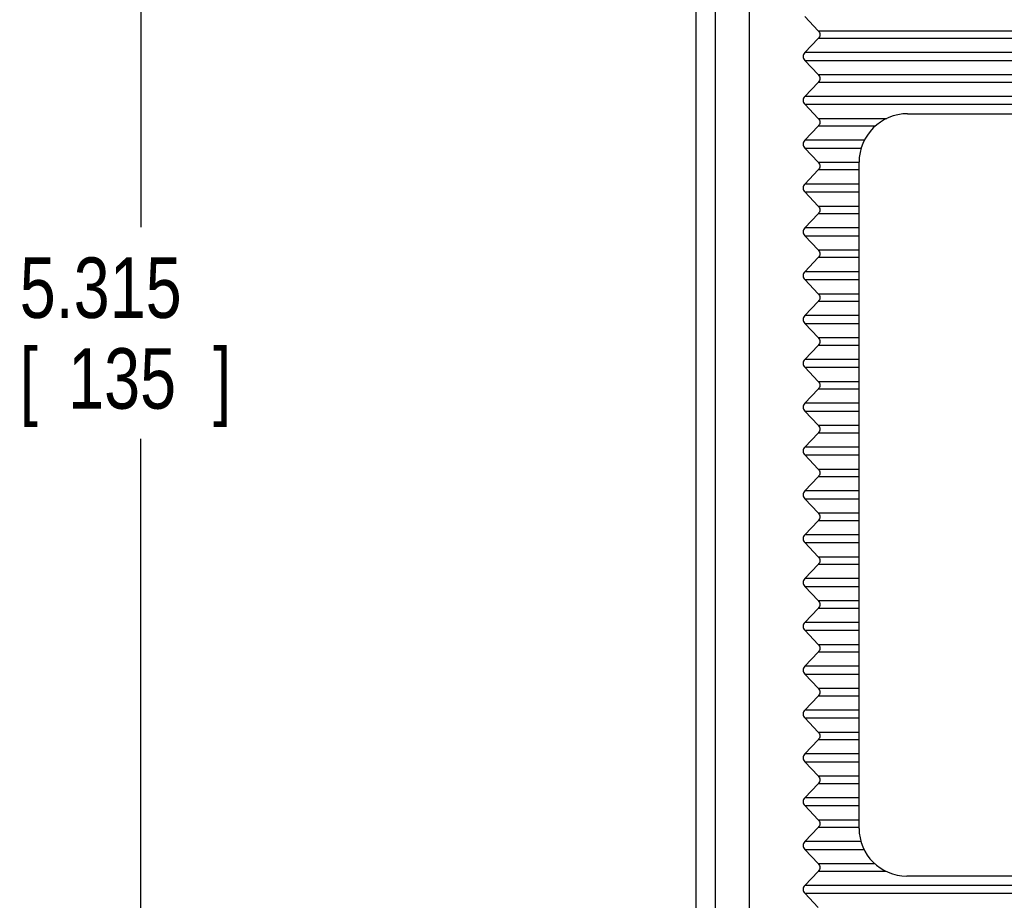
# Model space of a CAD drawing. Header units: inches. Extents: x 0 to 34, y 0 to 22.
# Tile 7 of 23: x 15.6 to 17.7, y 8.1 to 9.9. Entities that reach past the tile are written whole.
import ezdxf

# ---------------------------------------------------------------- set-up
doc = ezdxf.new("R2010")
doc.units = ezdxf.units.IN
doc.header["$LTSCALE"] = 1.87
doc.header["$MEASUREMENT"] = 0
doc.layers.get('0').update_dxf_attribs({"linetype": 'CONTINUOUS'})
doc.layers.add('DIMENSIONS', color=7, linetype='CONTINUOUS')
doc.styles.get("Standard").update_dxf_attribs({"font": 'txt', "width": 0.8})
doc.dimstyles.new('DIMSTYLE_1', dxfattribs={"dimtxt": 0.125, "dimasz": 0.18, "dimexe": 0.18, "dimexo": 0.0625, "dimgap": 0.09, "dimtad": 0, "dimtih": 1, "dimtoh": 1, "dimzin": 4, "dimdsep": 46, "dimtxsty": 'STANDARD', "dimblk": '_FILLED', "dimblk1": '_FILLED', "dimblk2": '_FILLED', "dimcen": 0.09, "dimadec": 0, "dimazin": 0, "dimtp": 0.02, "dimtm": 0.02, "dimtfac": 1, "dimtofl": 0, "dimtmove": 0, "dimatfit": 3, "dimldrblk": '_FILLED', "dimfxl": 1, "dimtolj": 1, "dimtzin": 4, "dimarcsym": 0})

# ---------------------------------------------------------------- blocks, each defined once
blk = doc.blocks.new('_FILLED')
at = {"color": 0, "linetype": 'BYBLOCK'}
blk.add_solid([(0, 0), (-1, 0.174), (-1, -0.174)], dxfattribs=at)
blk = doc.blocks.new('*D4')
at = {"layer": 'DIMENSIONS', "color": 2, "linetype": 'CONTINUOUS'}
for p, q in [((16.9745, 11.5564), (15.7644, 11.5564)), ((15.8894, 11.5564), (15.8894, 9.4519)), ((15.8894, 6.2414), (15.8894, 9.0144)), ((17.0847, 6.2414), (15.7644, 6.2414))]:
    blk.add_line(p, q, dxfattribs=at)
at = {"layer": 'DIMENSIONS', "color": 2, "linetype": 'CONTINUOUS', "xscale": 0.18, "yscale": 0.18, "zscale": 0.18}
for p, rotation in [((15.8894, 11.5564), 90), ((15.8894, 6.2414), 270)]:
    blk.add_blockref('_FILLED', p, dxfattribs=dict(at, rotation=rotation))
at = {"layer": 'DIMENSIONS', "color": 2, "linetype": 'CONTINUOUS', "width": 0.8}
for s, p in [('5.315', (15.6394, 9.2644)), ('[', (15.6394, 9.0769)), ('135', (15.7394, 9.0769)), (']', (16.0394, 9.0769))]:
    blk.add_text(s, height=0.125, dxfattribs=at).set_placement(p)

msp = doc.modelspace()

# ---------------------------------------------------------------- linework, layer by layer
at = {"color": 6, "linetype": 'CONTINUOUS'}
for p, q in [((17.037, 6.2808), (17.037, 11.5564)), ((17.0764, 11.5564), (17.0764, 6.2808))]:
    msp.add_line(p, q, dxfattribs=at)
at = {"color": 7, "linetype": 'CONTINUOUS'}
for p, q in [((17.1472, 6.2414), (17.1472, 11.5564)), ((17.2615, 9.8869), (17.2891, 9.8578)), ((17.2891, 9.8578), (20.9226, 9.8578)), ((17.2891, 9.8416), (17.2615, 9.8125)), ((20.9226, 9.8416), (17.2891, 9.8416)), ((20.9503, 9.8125), (17.2615, 9.8125)), ((17.2615, 9.7963), (17.2891, 9.7673)), ((17.2615, 9.7963), (20.9503, 9.7963)), ((17.2891, 9.7673), (20.9226, 9.7673)), ((17.2891, 9.7511), (17.2615, 9.722)), ((20.9226, 9.7511), (17.2891, 9.7511)), ((20.9503, 9.722), (17.2615, 9.722)), ((17.2615, 9.7058), (17.2891, 9.6767)), ((17.2615, 9.7058), (20.9503, 9.7058)), ((17.474, 9.6863), (20.7397, 9.6863)), ((17.2891, 9.6767), (17.4311, 9.6767)), ((17.2891, 9.6605), (17.2615, 9.6314)), ((17.4068, 9.6605), (17.2891, 9.6605)), ((17.3845, 9.6314), (17.2615, 9.6314)), ((17.2615, 9.6152), (17.2891, 9.5862)), ((17.2615, 9.6152), (17.378, 9.6152)), ((17.2891, 9.5862), (17.3736, 9.5862)), ((17.3736, 8.2099), (17.3736, 9.5859)), ((17.2891, 9.57), (17.2615, 9.5409)), ((17.3736, 9.57), (17.2891, 9.57)), ((17.3736, 9.5409), (17.2615, 9.5409)), ((17.2615, 9.5247), (17.2891, 9.4956)), ((17.2615, 9.5247), (17.3736, 9.5247)), ((17.2891, 9.4956), (17.3736, 9.4956)), ((17.2891, 9.4794), (17.2615, 9.4503)), ((17.3736, 9.4794), (17.2891, 9.4794)), ((17.3736, 9.4503), (17.2615, 9.4503)), ((17.2615, 9.4341), (17.2891, 9.4051)), ((17.2615, 9.4341), (17.3736, 9.4341)), ((17.2891, 9.4051), (17.3736, 9.4051)), ((17.2891, 9.3889), (17.2615, 9.3598)), ((17.3736, 9.3889), (17.2891, 9.3889)), ((17.3736, 9.3598), (17.2615, 9.3598)), ((17.2615, 9.3436), (17.2891, 9.3145)), ((17.2615, 9.3436), (17.3736, 9.3436)), ((17.2891, 9.2983), (17.2615, 9.2692)), ((17.2891, 9.3145), (17.3736, 9.3145)), ((17.3736, 9.2983), (17.2891, 9.2983)), ((17.3736, 9.2692), (17.2615, 9.2692)), ((17.2615, 9.253), (17.2891, 9.224)), ((17.2615, 9.253), (17.3736, 9.253)), ((17.2891, 9.224), (17.3736, 9.224)), ((17.2891, 9.2077), (17.2615, 9.1787)), ((17.3736, 9.2077), (17.2891, 9.2077)), ((17.3736, 9.1787), (17.2615, 9.1787)), ((17.2615, 9.1625), (17.2891, 9.1334)), ((17.2615, 9.1625), (17.3736, 9.1625)), ((17.2891, 9.1172), (17.2615, 9.0881)), ((17.2891, 9.1334), (17.3736, 9.1334)), ((17.3736, 9.1172), (17.2891, 9.1172)), ((17.3736, 9.0881), (17.2615, 9.0881)), ((17.2615, 9.0719), (17.2891, 9.0429)), ((17.2615, 9.0719), (17.3736, 9.0719)), ((17.2891, 9.0429), (17.3736, 9.0429)), ((17.2891, 9.0266), (17.2615, 8.9976)), ((17.3736, 9.0266), (17.2891, 9.0266)), ((17.3736, 8.9976), (17.2615, 8.9976)), ((17.2615, 8.9814), (17.2891, 8.9523)), ((17.2615, 8.9814), (17.3736, 8.9814)), ((17.2891, 8.9523), (17.3736, 8.9523)), ((17.2891, 8.9361), (17.2615, 8.907)), ((17.3736, 8.9361), (17.2891, 8.9361)), ((17.3736, 8.907), (17.2615, 8.907)), ((17.2615, 8.8908), (17.2891, 8.8617)), ((17.2615, 8.8908), (17.3736, 8.8908)), ((17.2891, 8.8617), (17.3736, 8.8617)), ((17.2891, 8.8455), (17.2615, 8.8165)), ((17.3736, 8.8455), (17.2891, 8.8455)), ((17.3736, 8.8165), (17.2615, 8.8165)), ((17.2615, 8.8003), (17.2891, 8.7712)), ((17.2615, 8.8003), (17.3736, 8.8003)), ((17.2891, 8.7712), (17.3736, 8.7712)), ((17.2891, 8.755), (17.2615, 8.7259)), ((17.3736, 8.755), (17.2891, 8.755)), ((17.3736, 8.7259), (17.2615, 8.7259)), ((17.2615, 8.7097), (17.2891, 8.6806)), ((17.2615, 8.7097), (17.3736, 8.7097)), ((17.2891, 8.6806), (17.3736, 8.6806)), ((17.2891, 8.6644), (17.2615, 8.6354)), ((17.3736, 8.6644), (17.2891, 8.6644)), ((17.3736, 8.6354), (17.2615, 8.6354)), ((17.2615, 8.6192), (17.2891, 8.5901)), ((17.2615, 8.6192), (17.3736, 8.6192)), ((17.2891, 8.5901), (17.3736, 8.5901)), ((17.2891, 8.5739), (17.2615, 8.5448)), ((17.3736, 8.5739), (17.2891, 8.5739)), ((17.3736, 8.5448), (17.2615, 8.5448)), ((17.2615, 8.5286), (17.2891, 8.4995)), ((17.2615, 8.5286), (17.3736, 8.5286)), ((17.2891, 8.4833), (17.2615, 8.4543)), ((17.2891, 8.4995), (17.3736, 8.4995)), ((17.3736, 8.4833), (17.2891, 8.4833)), ((17.3736, 8.4543), (17.2615, 8.4543)), ((17.2615, 8.4381), (17.2891, 8.409)), ((17.2615, 8.4381), (17.3736, 8.4381)), ((17.2891, 8.409), (17.3736, 8.409)), ((17.2891, 8.3928), (17.2615, 8.3637)), ((17.3736, 8.3928), (17.2891, 8.3928)), ((17.3736, 8.3637), (17.2615, 8.3637)), ((17.2615, 8.3475), (17.2891, 8.3184)), ((17.2615, 8.3475), (17.3736, 8.3475)), ((17.2891, 8.3022), (17.2615, 8.2732)), ((17.2891, 8.3184), (17.3736, 8.3184)), ((17.3736, 8.3022), (17.2891, 8.3022)), ((17.3736, 8.2732), (17.2615, 8.2732)), ((17.2615, 8.257), (17.2891, 8.2279)), ((17.2615, 8.257), (17.3736, 8.257)), ((17.2891, 8.2279), (17.3736, 8.2279)), ((17.2891, 8.2117), (17.2615, 8.1826)), ((17.3736, 8.2117), (17.2891, 8.2117)), ((17.3775, 8.1826), (17.2615, 8.1826)), ((17.2615, 8.1664), (17.2891, 8.1373)), ((17.2615, 8.1664), (17.3838, 8.1664)), ((17.2891, 8.1211), (17.2615, 8.0921)), ((17.2891, 8.1373), (17.4056, 8.1373)), ((17.4296, 8.1211), (17.2891, 8.1211)), ((20.7397, 8.1115), (17.472, 8.1115)), ((20.9503, 8.0921), (17.2615, 8.0921)), ((17.2615, 8.0759), (17.2891, 8.0468)), ((17.2615, 8.0759), (20.9503, 8.0759))]:
    msp.add_line(p, q, dxfattribs=at)
for centre, radius, start, end in [((17.474, 9.5859), 0.1004, 90, 180), ((17.472, 8.2099), 0.0984, 180, 270)]:
    msp.add_arc(centre, radius, start, end, dxfattribs=at)
for points in [[(17.2891, 9.8578), (17.2902, 9.8567), (17.292, 9.8542), (17.293, 9.8497), (17.292, 9.8452), (17.2902, 9.8427), (17.2891, 9.8416)], [(17.2615, 9.8125), (17.2605, 9.8114), (17.2586, 9.8089), (17.2576, 9.8044), (17.2587, 9.7999), (17.2605, 9.7974), (17.2615, 9.7963)], [(17.2891, 9.7673), (17.2902, 9.7661), (17.292, 9.7636), (17.293, 9.7591), (17.292, 9.7546), (17.2902, 9.7522), (17.2891, 9.7511)], [(17.2615, 9.722), (17.2605, 9.7209), (17.2586, 9.7184), (17.2576, 9.7138), (17.2587, 9.7094), (17.2605, 9.7069), (17.2615, 9.7058)], [(17.2891, 9.6767), (17.2902, 9.6756), (17.292, 9.6731), (17.293, 9.6686), (17.292, 9.6641), (17.2902, 9.6616), (17.2891, 9.6605)], [(17.2615, 9.6314), (17.2605, 9.6303), (17.2586, 9.6278), (17.2576, 9.6233), (17.2587, 9.6188), (17.2605, 9.6163), (17.2615, 9.6152)], [(17.2891, 9.5862), (17.2902, 9.585), (17.292, 9.5825), (17.293, 9.578), (17.292, 9.5735), (17.2902, 9.5711), (17.2891, 9.57)], [(17.2615, 9.5409), (17.2605, 9.5398), (17.2586, 9.5373), (17.2576, 9.5327), (17.2587, 9.5283), (17.2605, 9.5258), (17.2615, 9.5247)], [(17.2891, 9.4956), (17.2902, 9.4945), (17.292, 9.492), (17.293, 9.4875), (17.292, 9.483), (17.2902, 9.4805), (17.2891, 9.4794)], [(17.2615, 9.4503), (17.2605, 9.4492), (17.2586, 9.4467), (17.2576, 9.4422), (17.2587, 9.4377), (17.2605, 9.4352), (17.2615, 9.4341)], [(17.2891, 9.4051), (17.2902, 9.4039), (17.292, 9.4014), (17.293, 9.3969), (17.292, 9.3924), (17.2902, 9.39), (17.2891, 9.3889)], [(17.2615, 9.3598), (17.2605, 9.3587), (17.2586, 9.3562), (17.2576, 9.3516), (17.2587, 9.3471), (17.2605, 9.3447), (17.2615, 9.3436)], [(17.2891, 9.3145), (17.2902, 9.3134), (17.292, 9.3109), (17.293, 9.3064), (17.292, 9.3019), (17.2902, 9.2994), (17.2891, 9.2983)], [(17.2615, 9.2692), (17.2605, 9.2681), (17.2586, 9.2656), (17.2576, 9.2611), (17.2587, 9.2566), (17.2605, 9.2541), (17.2615, 9.253)], [(17.2891, 9.224), (17.2902, 9.2228), (17.292, 9.2203), (17.293, 9.2158), (17.292, 9.2113), (17.2902, 9.2089), (17.2891, 9.2077)], [(17.2615, 9.1787), (17.2605, 9.1776), (17.2586, 9.175), (17.2576, 9.1705), (17.2587, 9.166), (17.2605, 9.1636), (17.2615, 9.1625)], [(17.2891, 9.1334), (17.2902, 9.1323), (17.292, 9.1298), (17.293, 9.1253), (17.292, 9.1208), (17.2902, 9.1183), (17.2891, 9.1172)], [(17.2615, 9.0881), (17.2605, 9.087), (17.2586, 9.0845), (17.2576, 9.08), (17.2587, 9.0755), (17.2605, 9.073), (17.2615, 9.0719)], [(17.2891, 9.0429), (17.2902, 9.0417), (17.292, 9.0392), (17.293, 9.0347), (17.292, 9.0302), (17.2902, 9.0277), (17.2891, 9.0266)], [(17.2615, 8.9976), (17.2605, 8.9965), (17.2586, 8.9939), (17.2576, 8.9894), (17.2587, 8.9849), (17.2605, 8.9825), (17.2615, 8.9814)], [(17.2891, 8.9523), (17.2902, 8.9512), (17.292, 8.9487), (17.293, 8.9442), (17.292, 8.9397), (17.2902, 8.9372), (17.2891, 8.9361)], [(17.2615, 8.907), (17.2605, 8.9059), (17.2586, 8.9034), (17.2576, 8.8989), (17.2587, 8.8944), (17.2605, 8.8919), (17.2615, 8.8908)], [(17.2891, 8.8617), (17.2902, 8.8606), (17.292, 8.8581), (17.293, 8.8536), (17.292, 8.8491), (17.2902, 8.8466), (17.2891, 8.8455)], [(17.2615, 8.8165), (17.2605, 8.8154), (17.2586, 8.8128), (17.2576, 8.8083), (17.2587, 8.8038), (17.2605, 8.8014), (17.2615, 8.8003)], [(17.2891, 8.7712), (17.2902, 8.7701), (17.292, 8.7676), (17.293, 8.763), (17.292, 8.7586), (17.2902, 8.7561), (17.2891, 8.755)], [(17.2615, 8.7259), (17.2605, 8.7248), (17.2586, 8.7223), (17.2576, 8.7178), (17.2587, 8.7133), (17.2605, 8.7108), (17.2615, 8.7097)], [(17.2891, 8.6806), (17.2902, 8.6795), (17.292, 8.677), (17.293, 8.6725), (17.292, 8.668), (17.2902, 8.6655), (17.2891, 8.6644)], [(17.2615, 8.6354), (17.2605, 8.6343), (17.2586, 8.6317), (17.2576, 8.6272), (17.2587, 8.6227), (17.2605, 8.6203), (17.2615, 8.6192)], [(17.2891, 8.5901), (17.2902, 8.589), (17.292, 8.5865), (17.293, 8.5819), (17.292, 8.5775), (17.2902, 8.575), (17.2891, 8.5739)], [(17.2615, 8.5448), (17.2605, 8.5437), (17.2586, 8.5412), (17.2576, 8.5367), (17.2587, 8.5322), (17.2605, 8.5297), (17.2615, 8.5286)], [(17.2891, 8.4995), (17.2902, 8.4984), (17.292, 8.4959), (17.293, 8.4914), (17.292, 8.4869), (17.2902, 8.4844), (17.2891, 8.4833)], [(17.2615, 8.4543), (17.2605, 8.4532), (17.2586, 8.4506), (17.2576, 8.4461), (17.2587, 8.4416), (17.2605, 8.4392), (17.2615, 8.4381)], [(17.2891, 8.409), (17.2902, 8.4079), (17.292, 8.4054), (17.293, 8.4008), (17.292, 8.3964), (17.2902, 8.3939), (17.2891, 8.3928)], [(17.2615, 8.3637), (17.2605, 8.3626), (17.2586, 8.3601), (17.2576, 8.3556), (17.2587, 8.3511), (17.2605, 8.3486), (17.2615, 8.3475)], [(17.2891, 8.3184), (17.2902, 8.3173), (17.292, 8.3148), (17.293, 8.3103), (17.292, 8.3058), (17.2902, 8.3033), (17.2891, 8.3022)], [(17.2615, 8.2732), (17.2605, 8.272), (17.2586, 8.2695), (17.2576, 8.265), (17.2587, 8.2605), (17.2605, 8.2581), (17.2615, 8.257)], [(17.2891, 8.2279), (17.2902, 8.2268), (17.292, 8.2243), (17.293, 8.2197), (17.292, 8.2153), (17.2902, 8.2128), (17.2891, 8.2117)], [(17.2615, 8.1826), (17.2605, 8.1815), (17.2586, 8.179), (17.2576, 8.1745), (17.2587, 8.17), (17.2605, 8.1675), (17.2615, 8.1664)], [(17.2891, 8.1373), (17.2902, 8.1362), (17.292, 8.1337), (17.293, 8.1292), (17.292, 8.1247), (17.2902, 8.1222), (17.2891, 8.1211)], [(17.2615, 8.0921), (17.2605, 8.0909), (17.2586, 8.0884), (17.2576, 8.0839), (17.2587, 8.0794), (17.2605, 8.077), (17.2615, 8.0759)]]:
    msp.add_open_spline(points, degree=3, knots=[0, 0, 0, 0, 0.25645, 0.50369, 0.747109, 1, 1, 1, 1], dxfattribs=at)

# ---------------------------------------------------------------- dimensions: what is measured, and where the dimension line sits
at = {"layer": 'DIMENSIONS', "color": 2, "linetype": 'CONTINUOUS'}
dim = msp.add_linear_dim(base=(15.88935, 11.5564), p1=(17.08473, 6.24144), p2=(16.97449, 11.5564), angle=90, dimstyle='DIMSTYLE_1', dxfattribs=at)
dim.commit()
dim.dimension.update_dxf_attribs({"geometry": '*D4', "text_midpoint": (15.88935, 9.2332), "dimtype": 160})

doc.saveas('drawing.dxf')
